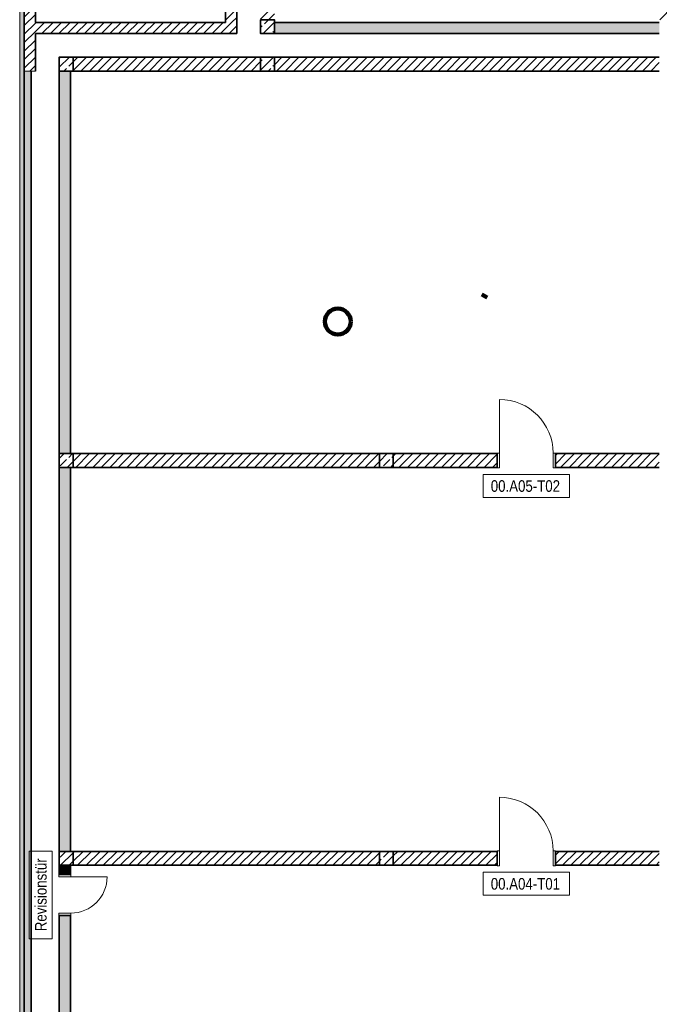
# Model space of a CAD drawing. Header units: metres. Extents: x -58265 to 688021, y -56222 to 35250.
# Tile 2 of 67: x -57225 to -43400, y -21106 to 180. Entities that reach past the tile are written whole.
import ezdxf

# ---------------------------------------------------------------- set-up
doc = ezdxf.new("R2010")
doc.units = ezdxf.units.M
doc.header["$LTSCALE"] = 0.05
for name, color, linetype in [('0._Pikto für Layout_5_A_0_Extern_Lageplan', 7, 'Continuous'), ('0._Pikto für Layout_5_A_1_Bauteilschraffuren', 7, 'Continuous'), ('0._Pikto für Layout_5_A_1_Stützen', 7, 'Continuous'), ('0._Pikto für Layout_5_A_1_Türen', 7, 'Continuous'), ('0._Pikto für Layout_5_A_1_Türen_Text', 7, 'Continuous'), ('0._Pikto für Layout_5_A_1_Wände_Außen', 7, 'Continuous'), ('0._Pikto für Layout_5_A_1_Wände_Innen_Massiv', 7, 'Continuous')]:
    doc.layers.add(name, color=color, linetype=linetype)
doc.styles.add('ERSTELLTER_STIL_2', font='txt')
pattern_1 = [(45, (0, 0), (-183.8478, 183.8478), []), (45, (-91.92, 91.92), (-183.8478, 183.8478), [195, -65])]
pattern_2 = [(45, (0, 0), (-91.92388, 91.92388), [])]

msp = doc.modelspace()

# ---------------------------------------------------------------- hatches: boundary and pattern name
at = {"layer": '0._Pikto für Layout_5_A_1_Bauteilschraffuren', "linetype": 'Continuous', "lineweight": 18}
h = msp.add_hatch(dxfattribs=at)
h.set_pattern_fill('MW_Kalksandstein_0005', color=9, style=0, pattern_type=2)
h.set_pattern_definition(pattern_2)
h.paths.add_polyline_path([(-52535, 120), (-52535, 8945), (-52775, 8945), (-52775, 120)])
h = msp.add_hatch(dxfattribs=at)
h.set_pattern_fill('MW_Kalksandstein_0005', color=9, style=0, pattern_type=2)
h.set_pattern_definition(pattern_2)
h.paths.add_polyline_path([(-51720, 7175), (-52020, 7175), (-52020, 180), (-51720, 180)])
h = msp.add_hatch(dxfattribs=at)
h.set_pattern_fill('MW_Kalksandstein_0005', color=9, style=0, pattern_type=2)
h.set_pattern_definition(pattern_2)
h.paths.add_polyline_path([(-43100, 7175), (-43400, 7175), (-43400, 180), (-43100, 180)])
for points in [[(-57225, 775), (-57225, -930), (-57125, -930), (-57125, 745), (-57205, 745), (-57205, 775)], [(-51720, -120), (-43400, -120), (-43400, 120), (-51720, 120)], [(-57125, -44625), (-57125, -930), (-57225, -930), (-57225, -44625)], [(-56370, -930), (-56370, -9200), (-56130, -9200), (-56130, -930)], [(-56130, -17800), (-56130, -9500), (-56370, -9500), (-56370, -17800)], [(-56130, -18100), (-56370, -18100), (-56370, -18300), (-56130, -18300)], [(-56130, -19185), (-56370, -19185), (-56370, -26400), (-56130, -26400)]]:
    msp.add_hatch(color=9, dxfattribs=at).paths.add_polyline_path(points)
h = msp.add_hatch(dxfattribs=at)
h.set_pattern_fill('MW_Kalksandstein_0005', color=9, style=0, pattern_type=2)
h.set_pattern_definition(pattern_2)
h.paths.add_polyline_path([(-57125, -930), (-56885, -930), (-56885, 745), (-57125, 745)])
h = msp.add_hatch(dxfattribs=at)
h.set_pattern_fill('MW_Kalksandstein_0005', color=9, style=0, pattern_type=2)
h.set_pattern_definition(pattern_2)
h.paths.add_polyline_path([(-52775, 120), (-56885, 120), (-56885, -120), (-52775, -120)])
h = msp.add_hatch(dxfattribs=at)
h.set_pattern_fill('MW_Kalksandstein_0005', color=9, style=0, pattern_type=2)
h.set_pattern_definition(pattern_2)
h.paths.add_polyline_path([(-52535, 120), (-52775, 120), (-52535, -120)])
h = msp.add_hatch(dxfattribs=at)
h.set_pattern_fill('MW_Kalksandstein_0005', color=9, style=0, pattern_type=2)
h.set_pattern_definition(pattern_2)
h.paths.add_polyline_path([(-52775, 120), (-52775, -120), (-52535, -120)])
h = msp.add_hatch(dxfattribs=at)
h.set_pattern_fill('Beton__Stahlbeton_0005', color=9, style=0, pattern_type=2)
h.set_pattern_definition(pattern_1)
h.paths.add_polyline_path([(-51720, -120), (-51720, 180), (-52020, 180), (-52020, -120)])
h = msp.add_hatch(dxfattribs=at)
h.set_pattern_fill('Beton__Stahlbeton_0005', color=9, style=0, pattern_type=2)
h.set_pattern_definition(pattern_1)
h.paths.add_polyline_path([(-56370, -930), (-56070, -930), (-56070, -630), (-56370, -630)])
h = msp.add_hatch(dxfattribs=at)
h.set_pattern_fill('MW_Kalksandstein_0005', color=9, style=0, pattern_type=2)
h.set_pattern_definition(pattern_2)
h.paths.add_polyline_path([(-56070, -930), (-52020, -930), (-52020, -630), (-56070, -630)])
h = msp.add_hatch(dxfattribs=at)
h.set_pattern_fill('Beton__Stahlbeton_0005', color=9, style=0, pattern_type=2)
h.set_pattern_definition(pattern_1)
h.paths.add_polyline_path([(-52020, -930), (-51720, -930), (-51720, -630), (-52020, -630)])
h = msp.add_hatch(dxfattribs=at)
h.set_pattern_fill('MW_Kalksandstein_0005', color=9, style=0, pattern_type=2)
h.set_pattern_definition(pattern_2)
h.paths.add_polyline_path([(-51720, -930), (-43400, -930), (-43400, -630), (-51720, -630)])
h = msp.add_hatch(dxfattribs=at)
h.set_pattern_fill('Beton__Stahlbeton_0005', color=9, style=0, pattern_type=2)
h.set_pattern_definition(pattern_1)
h.paths.add_polyline_path([(-56975, -44475), (-56975, -930), (-57125, -930), (-57125, -44475)])
h = msp.add_hatch(dxfattribs=at)
h.set_pattern_fill('Beton__Stahlbeton_0005', color=9, style=0, pattern_type=2)
h.set_pattern_definition(pattern_1)
h.paths.add_polyline_path([(-56370, -9500), (-56070, -9500), (-56070, -9200), (-56370, -9200)])
h = msp.add_hatch(dxfattribs=at)
h.set_pattern_fill('MW_Kalksandstein_0005', color=9, style=0, pattern_type=2)
h.set_pattern_definition(pattern_2)
h.paths.add_polyline_path([(-56070, -9500), (-49450, -9500), (-49450, -9200), (-56070, -9200)])
h = msp.add_hatch(dxfattribs=at)
h.set_pattern_fill('Beton__Stahlbeton_0005', color=9, style=0, pattern_type=2)
h.set_pattern_definition(pattern_1)
h.paths.add_polyline_path([(-49450, -9500), (-49150, -9500), (-49150, -9200), (-49450, -9200)])
h = msp.add_hatch(dxfattribs=at)
h.set_pattern_fill('MW_Kalksandstein_0005', color=9, style=0, pattern_type=2)
h.set_pattern_definition(pattern_2)
h.paths.add_polyline_path([(-49150, -9500), (-46905, -9500), (-46905, -9200), (-49150, -9200)])
h = msp.add_hatch(dxfattribs=at)
h.set_pattern_fill('MW_Kalksandstein_0005', color=9, style=0, pattern_type=2)
h.set_pattern_definition(pattern_2)
h.paths.add_polyline_path([(-45645, -9500), (-43400, -9500), (-43400, -9200), (-45645, -9200)])
h = msp.add_hatch(dxfattribs=at)
h.set_pattern_fill('Beton__Stahlbeton_0005', color=9, style=0, pattern_type=2)
h.set_pattern_definition(pattern_1)
h.paths.add_polyline_path([(-56370, -18100), (-56070, -18100), (-56070, -17800), (-56370, -17800)])
h = msp.add_hatch(dxfattribs=at)
h.set_pattern_fill('MW_Kalksandstein_0005', color=9, style=0, pattern_type=2)
h.set_pattern_definition(pattern_2)
h.paths.add_polyline_path([(-56070, -18100), (-49450, -18100), (-49450, -17800), (-56070, -17800)])
h = msp.add_hatch(dxfattribs=at)
h.set_pattern_fill('Beton__Stahlbeton_0005', color=9, style=0, pattern_type=2)
h.set_pattern_definition(pattern_1)
h.paths.add_polyline_path([(-49450, -18100), (-49150, -18100), (-49150, -17800), (-49450, -17800)])
h = msp.add_hatch(dxfattribs=at)
h.set_pattern_fill('MW_Kalksandstein_0005', color=9, style=0, pattern_type=2)
h.set_pattern_definition(pattern_2)
h.paths.add_polyline_path([(-49150, -18100), (-46905, -18100), (-46905, -17800), (-49150, -17800)])
h = msp.add_hatch(dxfattribs=at)
h.set_pattern_fill('MW_Kalksandstein_0005', color=9, style=0, pattern_type=2)
h.set_pattern_definition(pattern_2)
h.paths.add_polyline_path([(-45645, -18100), (-43400, -18100), (-43400, -17800), (-45645, -17800)])

# ---------------------------------------------------------------- linework, layer by layer
at = {"layer": '0._Pikto für Layout_5_A_0_Extern_Lageplan', "color": 9, "linetype": 'Continuous', "lineweight": 100}
msp.add_line((-47235.64, -5758.454), (-47119.003, -5823.75), dxfattribs=at)
msp.add_circle((-50348.824, -6346.446), 280, dxfattribs=at)
at = {"layer": '0._Pikto für Layout_5_A_1_Stützen', "color": 9, "linetype": 'Continuous', "lineweight": 35, "flags": 128}
for points in [[(-51720, -120), (-51720, 180), (-52020, 180), (-52020, -120)], [(-56370, -930), (-56070, -930), (-56070, -630), (-56370, -630)], [(-52020, -930), (-51720, -930), (-51720, -630), (-52020, -630)], [(-56370, -9500), (-56070, -9500), (-56070, -9200), (-56370, -9200)], [(-49450, -9500), (-49150, -9500), (-49150, -9200), (-49450, -9200)], [(-56370, -18100), (-56070, -18100), (-56070, -17800), (-56370, -17800)], [(-49450, -18100), (-49150, -18100), (-49150, -17800), (-49450, -17800)]]:
    msp.add_lwpolyline(points, close=True, dxfattribs=at)
at = {"layer": '0._Pikto für Layout_5_A_1_Türen', "color": 9, "linetype": 'Continuous', "lineweight": 18}
for p, q in [((-46854.999, -9190.001), (-46854.999, -8030)), ((-46854.999, -9190.001), (-46904.999, -9190.001)), ((-46904.999, -9190.001), (-46904.999, -9510)), ((-46854.999, -9510), (-46854.999, -9190.001)), ((-45695.001, -9510), (-45695.001, -9190.001)), ((-45695.001, -9190.001), (-45645.001, -9190.001)), ((-45645.001, -9190.001), (-45645.001, -9510)), ((-46904.999, -9510), (-46854.999, -9510)), ((-45645.001, -9510), (-45695.001, -9510)), ((-46854.999, -17790), (-46854.999, -16629.999)), ((-46854.999, -17790), (-46904.999, -17790)), ((-46904.999, -17790), (-46904.999, -18109.999)), ((-46854.999, -18109.999), (-46854.999, -17790)), ((-45695.001, -18109.999), (-45695.001, -17790)), ((-45695.001, -17790), (-45645.001, -17790)), ((-45645.001, -17790), (-45645.001, -18109.999)), ((-56379.999, -18300.001), (-56379.999, -18350.001)), ((-56120, -18300.001), (-56379.999, -18300.001)), ((-56120, -18350.001), (-56120, -18300.001)), ((-46904.999, -18109.999), (-46854.999, -18109.999)), ((-45645.001, -18109.999), (-45695.001, -18109.999)), ((-56379.999, -18350.001), (-56120, -18350.001)), ((-56120, -18350.001), (-55334.999, -18350.001)), ((-56379.999, -19184.999), (-56379.999, -19134.999)), ((-56379.999, -19134.999), (-56120, -19134.999)), ((-56120, -19134.999), (-56120, -19184.999)), ((-56120, -19184.999), (-56379.999, -19184.999))]:
    msp.add_line(p, q, dxfattribs=at)
at = {"layer": '0._Pikto für Layout_5_A_1_Türen', "color": 9, "linetype": 'Continuous', "lineweight": 35}
for p, q in [((-46904.999, -9500), (-46904.999, -9200.001)), ((-46904.999, -9500), (-46904.999, -9200.001)), ((-45645.001, -9500), (-45645.001, -9200.001)), ((-45645.001, -9500), (-45645.001, -9200.001)), ((-46904.999, -18099.999), (-46904.999, -17800)), ((-46904.999, -18099.999), (-46904.999, -17800)), ((-45645.001, -18099.999), (-45645.001, -17800)), ((-45645.001, -18099.999), (-45645.001, -17800)), ((-56130, -18300.001), (-56369.999, -18300.001)), ((-56130, -18300.001), (-56369.999, -18300.001)), ((-56130, -19184.999), (-56369.999, -19184.999)), ((-56130, -19184.999), (-56369.999, -19184.999))]:
    msp.add_line(p, q, dxfattribs=at)
at = {"layer": '0._Pikto für Layout_5_A_1_Türen', "color": 9, "linetype": 'Continuous', "lineweight": 13}
for centre, radius, start, end in [((-46855, -9190), 1160, 0, 90), ((-46855, -17790), 1160, 0, 90), ((-56120, -18350), 785, 270, 0)]:
    msp.add_arc(centre, radius, start, end, dxfattribs=at)
at = {"layer": '0._Pikto für Layout_5_A_1_Türen_Text', "color": 9, "linetype": 'Continuous', "lineweight": 13, "flags": 128}
for points in [[(-47208.35, -9650), (-47208.35, -10150), (-45341.65, -10150), (-45341.65, -9650)], [(-56520, -17793.765), (-57020, -17793.765), (-57020, -19691.235), (-56520, -19691.235)], [(-47208.35, -18250), (-47208.35, -18750), (-45341.65, -18750), (-45341.65, -18250)]]:
    msp.add_lwpolyline(points, close=True, dxfattribs=at)
at = {"layer": '0._Pikto für Layout_5_A_1_Wände_Außen', "color": 9, "linetype": 'Continuous', "lineweight": 35}
for p, q in [((-57125.001, 745), (-57125.001, -930)), ((-57125.001, -930), (-57125.001, -44475.001))]:
    msp.add_line(p, q, dxfattribs=at)
at = {"layer": '0._Pikto für Layout_5_A_1_Wände_Außen', "color": 9, "linetype": 'Continuous', "lineweight": 18, "flags": 128}
for points in [[(-57225, 775), (-57225, -930)], [(-57225, -930), (-57225, -44725)]]:
    msp.add_lwpolyline(points, dxfattribs=at)
at = {"layer": '0._Pikto für Layout_5_A_1_Wände_Außen', "color": 9, "linetype": 'Continuous', "lineweight": 35, "flags": 128}
for points in [[(-56885, 120), (-56885, 745)], [(-56885, -930), (-56885, -120)], [(-56975, -44475), (-56975, -930)]]:
    msp.add_lwpolyline(points, dxfattribs=at)
at = {"layer": '0._Pikto für Layout_5_A_1_Wände_Außen', "color": 9, "linetype": 'Continuous', "lineweight": 13, "flags": 128}
for points in [[(-57125, -930), (-56975, -930)], [(-57125, -930), (-56885, -930)]]:
    msp.add_lwpolyline(points, dxfattribs=at)
at = {"layer": '0._Pikto für Layout_5_A_1_Wände_Innen_Massiv', "color": 9, "linetype": 'Continuous', "lineweight": 35}
for p, q in [((-46904.999, -9500), (-46904.999, -9200.001)), ((-45645.001, -9500), (-45645.001, -9200.001)), ((-46904.999, -18099.999), (-46904.999, -17800)), ((-45645.001, -18099.999), (-45645.001, -17800)), ((-56130, -18300.001), (-56369.999, -18300.001)), ((-56130, -19184.999), (-56369.999, -19184.999))]:
    msp.add_line(p, q, dxfattribs=at)
at = {"layer": '0._Pikto für Layout_5_A_1_Wände_Innen_Massiv', "color": 9, "linetype": 'Continuous', "lineweight": 35, "flags": 128}
for points in [[(-52535, 120), (-52535, 8945)], [(-52775, 5090), (-52775, 120)], [(-52775, 120), (-56885, 120)], [(-52535, -120), (-52535, 120)], [(-43400, 120), (-51720, 120)], [(-56885, -120), (-52535, -120)], [(-51720, -120), (-43400, -120)], [(-52020, -630), (-56070, -630)], [(-43400, -630), (-51720, -630)], [(-56370, -930), (-56370, -9200)], [(-56130, -9200), (-56130, -930)], [(-56070, -930), (-52020, -930)], [(-51720, -930), (-43400, -930)], [(-49450, -9200), (-56070, -9200)], [(-46905, -9200), (-49150, -9200)], [(-43400, -9200), (-45645, -9200)], [(-56370, -9500), (-56370, -17800)], [(-56130, -17800), (-56130, -9500)], [(-56070, -9500), (-49450, -9500)], [(-49150, -9500), (-46905, -9500)], [(-45645, -9500), (-43400, -9500)], [(-49450, -17800), (-56070, -17800)], [(-46905, -17800), (-49150, -17800)], [(-43400, -17800), (-45645, -17800)], [(-56370, -18100), (-56370, -18300)], [(-56130, -18300), (-56130, -18100)], [(-56070, -18100), (-49450, -18100)], [(-49150, -18100), (-46905, -18100)], [(-45645, -18100), (-43400, -18100)], [(-56370, -19185), (-56370, -26400)], [(-56130, -26400), (-56130, -19185)]]:
    msp.add_lwpolyline(points, dxfattribs=at)

# ---------------------------------------------------------------- texts
at = {"layer": '0._Pikto für Layout_5_A_1_Türen_Text', "color": 9, "linetype": 'Continuous', "lineweight": 18, "char_height": 250, "attachment_point": 7, "style": 'ERSTELLTER_STIL_2'}
for s, insert in [('\\A1;{\\pql;\\pt0;\\fSwis721 Cn BT|b0|i0|c0|p0;\\W1.000000;00.A05-T02\\fSwis721 Cn BT|b0|i0|c0|p0;\\W1.000000;\\fSwis721 Cn BT|b0|i0|c0|p0;\\W1.000000;\\fSwis721 Cn BT|b0|i0|c0|p0;\\W1.000000;}', (-47042.335, -10030.045)), ('\\A1;{\\pql;\\pt0;\\fSwis721 Cn BT|b0|i0|c0|p0;\\W1.000000;00.A04-T01\\fSwis721 Cn BT|b0|i0|c0|p0;\\W1.000000;\\fSwis721 Cn BT|b0|i0|c0|p0;\\W1.000000;\\fSwis721 Cn BT|b0|i0|c0|p0;\\W1.000000;}', (-47042.335, -18630.045))]:
    msp.add_mtext(s, dxfattribs=dict(at, insert=insert))
at = {"layer": '0._Pikto für Layout_5_A_1_Türen_Text', "color": 9, "linetype": 'Continuous', "lineweight": 18, "insert": (-56639.955, -19525.215), "char_height": 250, "attachment_point": 7, "rotation": 90, "style": 'ERSTELLTER_STIL_2'}
msp.add_mtext('\\A1;{\\pql;\\pt0;\\fSwis721 Cn BT|b0|i0|c0|p0;\\W1.000000;Revisionstür\\fSwis721 Cn BT|b0|i0|c0|p0;\\W1.000000;\\fSwis721 Cn BT|b0|i0|c0|p0;\\W1.000000;\\fSwis721 Cn BT|b0|i0|c0|p0;\\W1.000000;}', dxfattribs=at)

doc.saveas('drawing.dxf')
